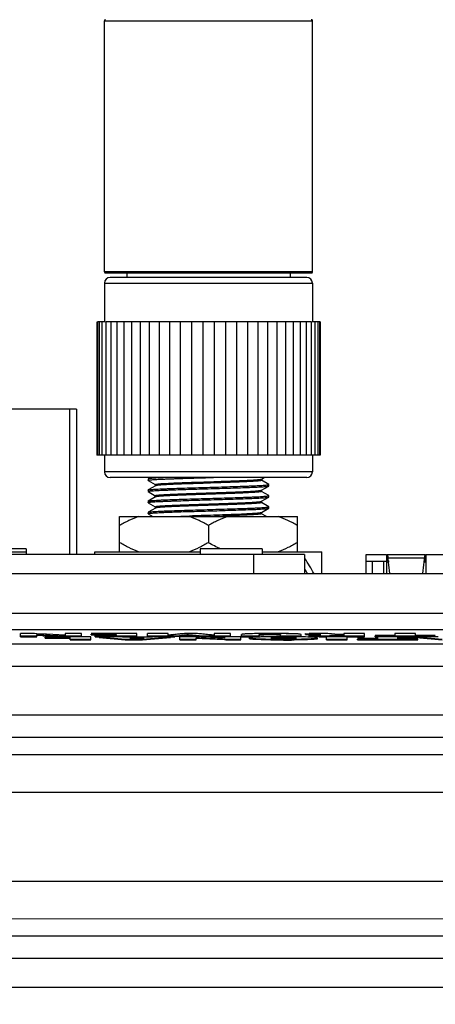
# Model space of a CAD drawing. Header units: inches. Extents: x 0 to 34, y 0 to 22.
# Tile 62 of 157: x 15.544 to 16.28, y 5.133 to 6.878. Entities that reach past the tile are written whole.
import ezdxf

# ---------------------------------------------------------------- set-up
doc = ezdxf.new("R2010")
doc.units = ezdxf.units.IN
doc.header["$LTSCALE"] = 1.87
doc.header["$MEASUREMENT"] = 0
doc.layers.get('0').update_dxf_attribs({"linetype": 'CONTINUOUS'})
doc.layers.add('02___PRT_ALL_AXES', color=7, linetype='CONTINUOUS')
doc.layers.add('DIMENSIONS', color=7, linetype='CONTINUOUS')
doc.styles.get("Standard").update_dxf_attribs({"font": 'txt', "width": 0.8})
doc.dimstyles.new('DIMSTYLE_1', dxfattribs={"dimtxt": 0.125, "dimasz": 0.18, "dimexe": 0.125, "dimexo": 0.0625, "dimgap": 0.0625, "dimtad": 0, "dimtih": 1, "dimtoh": 1, "dimzin": 4, "dimdsep": 46, "dimtxsty": 'STANDARD', "dimblk": '_FILLED', "dimblk1": '_FILLED', "dimblk2": '_FILLED', "dimcen": 0.09, "dimadec": 0, "dimazin": 0, "dimtp": 0.01, "dimtm": 0.01, "dimtfac": 1, "dimtofl": 0, "dimtmove": 0, "dimatfit": 3, "dimldrblk": '_FILLED', "dimfxl": 1, "dimtolj": 1, "dimtzin": 4, "dimarcsym": 0})

# ---------------------------------------------------------------- blocks, each defined once
blk = doc.blocks.new('_FILLED')
at = {"color": 0, "linetype": 'BYBLOCK'}
blk.add_solid([(0, 0), (-1, 0.1736), (-1, -0.1736)], dxfattribs=at)
blk = doc.blocks.new('*D2')
at = {"layer": 'DIMENSIONS', "color": 2, "linetype": 'CONTINUOUS'}
for p, q in [((15.8155, 10.346), (12.7593, 10.3461)), ((12.8843, 10.3461), (12.8842, 6.097)), ((12.8842, 1.5979), (12.8842, 5.847)), ((14.479, 1.5979), (12.7592, 1.5979))]:
    blk.add_line(p, q, dxfattribs=at)
at = {"layer": 'DIMENSIONS', "color": 2, "linetype": 'CONTINUOUS', "xscale": 0.18, "yscale": 0.18, "zscale": 0.18}
for p, rotation in [((12.8843, 10.3461), 89.9986318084), ((12.8842, 1.5979), 270)]:
    blk.add_blockref('_FILLED', p, dxfattribs=dict(at, rotation=rotation))
at = {"layer": 'DIMENSIONS', "color": 2, "linetype": 'CONTINUOUS', "insert": (12.8842, 6.0345), "char_height": 0.125, "width": 1.225, "attachment_point": 2, "line_spacing_factor": 0.9}
blk.add_mtext('8.75{\\Ftxt.shx;\\W1.000000;\\H0.125000; }[222.2]', dxfattribs=at)

msp = doc.modelspace()

# ---------------------------------------------------------------- linework, layer by layer
at = {"color": 7, "linetype": 'CONTINUOUS'}
for p, q in [((15.6939, 6.8756), (16.0621, 6.8756)), ((16.0621, 6.4307), (15.6939, 6.4307)), ((16.0601, 6.4287), (15.6959, 6.4287)), ((16.0522, 6.4208), (15.7038, 6.4208)), ((15.6939, 6.411), (16.0621, 6.411)), ((15.6444, 6.1874), (15.4535, 6.1874)), ((15.6326, 5.9299), (15.6326, 6.1874)), ((15.6444, 6.1874), (15.6444, 5.9299)), ((16.0621, 6.0763), (15.6939, 6.0763)), ((16.0522, 6.0665), (15.7038, 6.0665)), ((15.5553, 5.9399), (15.4453, 5.9399)), ((15.4453, 5.9349), (15.5553, 5.9349)), ((15.5553, 5.9399), (15.5553, 5.9299)), ((15.8633, 5.9399), (15.8633, 5.9299)), ((15.9733, 5.9399), (15.8633, 5.9399)), ((15.9733, 5.9399), (15.9733, 5.9299)), ((16.0483, 5.9299), (14.84, 5.9299)), ((15.9583, 5.8959), (15.9583, 5.9299)), ((16.0483, 5.9299), (16.0483, 5.8959)), ((16.1573, 5.8959), (16.1573, 5.9299)), ((16.1573, 5.9299), (16.1933, 5.9299)), ((16.1573, 5.9179), (16.1933, 5.9179)), ((16.1683, 5.9179), (16.1683, 5.8959)), ((16.1883, 5.9179), (16.1883, 5.8959)), ((16.1933, 5.9299), (16.1933, 5.9179)), ((16.1933, 5.9179), (16.1946, 5.9181)), ((16.1946, 5.9299), (16.2619, 5.9299)), ((16.1946, 5.9181), (16.1946, 5.9299)), ((16.1946, 5.9181), (16.1949, 5.9179)), ((16.1949, 5.9179), (16.1956, 5.917)), ((16.1956, 5.9272), (16.196, 5.924)), ((16.1956, 5.917), (16.196, 5.9158)), ((16.196, 5.924), (16.2605, 5.924)), ((16.1967, 5.9188), (16.1969, 5.9166)), ((16.2598, 5.9188), (16.2596, 5.9166)), ((16.261, 5.9272), (16.2605, 5.924)), ((16.2609, 5.917), (16.2605, 5.9158)), ((16.2616, 5.9179), (16.2609, 5.917)), ((16.2619, 5.9181), (16.2616, 5.9179)), ((16.2619, 5.9299), (16.2619, 5.9181)), ((16.2633, 5.9299), (16.4453, 5.9299)), ((16.2633, 5.9299), (16.2633, 5.8959)), ((14.5596, 5.7972), (17.6769, 5.7972)), ((15.5452, 5.784), (15.5452, 5.7898)), ((15.5697, 5.7898), (15.5452, 5.7898)), ((15.5452, 5.7856), (15.574, 5.7856)), ((15.5452, 5.784), (15.574, 5.784)), ((15.5742, 5.7896), (15.5697, 5.7898)), ((15.5742, 5.7896), (15.5697, 5.7898)), ((15.574, 5.7865), (15.574, 5.788)), ((15.574, 5.788), (15.5862, 5.7874)), ((15.574, 5.788), (15.5862, 5.7874)), ((15.574, 5.7856), (15.574, 5.7865)), ((15.5847, 5.7859), (15.574, 5.7865)), ((15.574, 5.784), (15.574, 5.7856)), ((15.5892, 5.789), (15.5742, 5.7896)), ((15.5892, 5.789), (15.5742, 5.7896)), ((15.5862, 5.7874), (15.589, 5.7873)), ((15.5862, 5.7874), (15.589, 5.7873)), ((15.6696, 5.7843), (15.5888, 5.7843)), ((15.5888, 5.7819), (15.5888, 5.7835)), ((15.5888, 5.7835), (15.6331, 5.7835)), ((15.5888, 5.7819), (15.6331, 5.7819)), ((15.5909, 5.7889), (15.5892, 5.789)), ((15.5909, 5.7889), (15.5892, 5.789)), ((15.6243, 5.7873), (15.5909, 5.7889)), ((15.6243, 5.7873), (15.5909, 5.7889)), ((15.6115, 5.7847), (15.5974, 5.7853)), ((15.6203, 5.7843), (15.6115, 5.7847)), ((15.6241, 5.7857), (15.6265, 5.7856)), ((15.6242, 5.7857), (15.6265, 5.7856)), ((15.6243, 5.7898), (15.6243, 5.7873)), ((15.653, 5.7898), (15.6243, 5.7898)), ((15.6265, 5.784), (15.6265, 5.7856)), ((15.6265, 5.7856), (15.653, 5.7856)), ((15.6331, 5.7785), (15.6331, 5.7835)), ((15.6331, 5.7801), (15.6696, 5.7801)), ((15.6331, 5.7785), (15.6696, 5.7785)), ((15.653, 5.784), (15.653, 5.7898)), ((15.6696, 5.7785), (15.6696, 5.7843)), ((15.751, 5.7898), (15.67, 5.7898)), ((15.67, 5.7875), (15.67, 5.789)), ((15.67, 5.789), (15.7144, 5.789)), ((15.67, 5.7875), (15.6774, 5.7875)), ((15.7144, 5.7864), (15.6774, 5.7864)), ((15.6774, 5.784), (15.6774, 5.7856)), ((15.6774, 5.7856), (15.751, 5.7856)), ((15.6774, 5.784), (15.6847, 5.784)), ((15.7144, 5.788), (15.6783, 5.788)), ((15.6783, 5.7864), (15.6783, 5.7872)), ((15.6783, 5.7872), (15.7144, 5.7872)), ((15.6847, 5.7827), (15.6847, 5.7843)), ((15.7234, 5.7843), (15.6847, 5.7843)), ((15.6847, 5.7843), (15.7307, 5.7801)), ((15.6847, 5.7827), (15.7307, 5.7785)), ((15.7144, 5.789), (15.7144, 5.788)), ((15.7144, 5.7872), (15.7144, 5.7864)), ((15.733, 5.7833), (15.7234, 5.7843)), ((15.726, 5.784), (15.751, 5.784)), ((15.7307, 5.7785), (15.7307, 5.7801)), ((15.7307, 5.7801), (15.7613, 5.7801)), ((15.7307, 5.7785), (15.7613, 5.7785)), ((15.7705, 5.7833), (15.733, 5.7833)), ((15.7388, 5.7826), (15.7643, 5.7826)), ((15.7507, 5.7811), (15.7388, 5.7826)), ((15.7508, 5.7811), (15.7388, 5.7826)), ((15.7643, 5.7826), (15.7508, 5.7811)), ((15.751, 5.784), (15.751, 5.7898)), ((15.7613, 5.7801), (15.8106, 5.7843)), ((15.7613, 5.7785), (15.8106, 5.7827)), ((15.7613, 5.7785), (15.7613, 5.7801)), ((15.77, 5.784), (15.77, 5.7898)), ((15.8065, 5.7898), (15.77, 5.7898)), ((15.77, 5.7856), (15.8184, 5.7856)), ((15.77, 5.784), (15.779, 5.784)), ((15.7821, 5.7843), (15.7705, 5.7833)), ((15.8106, 5.7843), (15.7821, 5.7843)), ((15.8066, 5.7869), (15.8065, 5.7898)), ((15.8068, 5.7869), (15.8066, 5.7869)), ((15.8069, 5.7869), (15.8067, 5.7869)), ((15.8159, 5.7879), (15.8068, 5.7869)), ((15.8106, 5.7827), (15.8106, 5.7843)), ((15.8106, 5.784), (15.8184, 5.784)), ((15.8184, 5.7856), (15.8267, 5.7865)), ((15.8184, 5.784), (15.8184, 5.7856)), ((15.8267, 5.7849), (15.8184, 5.784)), ((15.8267, 5.7865), (15.8272, 5.7865)), ((15.8267, 5.7865), (15.8272, 5.7865)), ((15.8271, 5.7849), (15.8267, 5.7849)), ((15.8274, 5.7785), (15.8274, 5.7843)), ((15.8518, 5.7843), (15.8274, 5.7843)), ((15.8274, 5.7801), (15.8561, 5.7801)), ((15.8274, 5.7785), (15.8561, 5.7785)), ((15.8586, 5.7898), (15.8355, 5.7898)), ((15.8426, 5.7866), (15.8426, 5.7882)), ((15.8564, 5.7841), (15.8518, 5.7843)), ((15.8564, 5.7841), (15.8518, 5.7843)), ((15.8561, 5.7809), (15.8561, 5.7825)), ((15.8561, 5.7801), (15.8561, 5.7809)), ((15.8561, 5.7785), (15.8561, 5.7801)), ((15.8668, 5.7804), (15.8562, 5.7809)), ((15.8568, 5.7851), (15.8563, 5.7851)), ((15.9064, 5.7818), (15.8564, 5.7841)), ((15.9065, 5.7818), (15.8564, 5.7841)), ((15.858, 5.7849), (15.8568, 5.7851)), ((15.8584, 5.7849), (15.858, 5.7849)), ((15.8878, 5.7869), (15.8586, 5.7898)), ((15.8937, 5.7791), (15.8668, 5.7804)), ((15.8674, 5.784), (15.8674, 5.7856)), ((15.8674, 5.7856), (15.9168, 5.7856)), ((15.8674, 5.784), (15.9065, 5.784)), ((15.8688, 5.7889), (15.8678, 5.789)), ((15.8879, 5.7869), (15.8877, 5.7869)), ((15.888, 5.7869), (15.8878, 5.7869)), ((15.8881, 5.7898), (15.888, 5.7869)), ((15.9168, 5.7898), (15.8881, 5.7898)), ((15.9062, 5.7786), (15.8937, 5.7791)), ((15.9087, 5.7785), (15.9062, 5.7786)), ((15.9063, 5.7802), (15.9087, 5.7801)), ((15.9064, 5.7802), (15.9087, 5.7801)), ((15.9065, 5.7843), (15.9065, 5.7818)), ((15.9352, 5.7843), (15.9065, 5.7843)), ((15.9087, 5.7785), (15.9087, 5.7801)), ((15.9087, 5.7801), (15.9352, 5.7801)), ((15.9087, 5.7785), (15.9352, 5.7785)), ((15.9168, 5.784), (15.9168, 5.7898)), ((15.9352, 5.7785), (15.9352, 5.7843)), ((15.9366, 5.784), (15.9366, 5.7882)), ((15.9366, 5.7856), (15.968, 5.7856)), ((15.9366, 5.784), (15.968, 5.784)), ((15.9559, 5.7896), (15.9458, 5.7893)), ((15.9509, 5.7806), (15.9509, 5.7821)), ((15.9701, 5.7898), (15.9559, 5.7896)), ((15.968, 5.784), (15.968, 5.7878)), ((15.9722, 5.7887), (15.9763, 5.7889)), ((15.981, 5.7874), (15.976, 5.7873)), ((15.9763, 5.7889), (15.9871, 5.789)), ((15.9888, 5.7899), (15.9871, 5.7899)), ((15.9871, 5.7874), (15.9871, 5.789)), ((15.9871, 5.789), (15.9945, 5.789)), ((15.9911, 5.7843), (15.9888, 5.7842)), ((15.9911, 5.7843), (15.9888, 5.7842)), ((15.9892, 5.7819), (15.989, 5.7821)), ((15.9931, 5.783), (15.9976, 5.7833)), ((15.9988, 5.7873), (15.9936, 5.7874)), ((15.9945, 5.789), (15.9995, 5.7888)), ((15.9976, 5.7833), (16.0111, 5.7835)), ((16.0111, 5.7819), (15.9979, 5.7817)), ((16.0111, 5.7809), (15.9979, 5.7811)), ((16.0025, 5.7871), (15.9988, 5.7873)), ((16.0058, 5.784), (16.0058, 5.7878)), ((16.0058, 5.7856), (16.0423, 5.7856)), ((16.0087, 5.7898), (16.0059, 5.7898)), ((16.0087, 5.7898), (16.0059, 5.7898)), ((16.0111, 5.7819), (16.0111, 5.7835)), ((16.0111, 5.7835), (16.0246, 5.7833)), ((16.0241, 5.7817), (16.0111, 5.7819)), ((16.0244, 5.7811), (16.0111, 5.7809)), ((16.0111, 5.7784), (16.0111, 5.78)), ((16.0331, 5.7893), (16.0232, 5.7896)), ((16.029, 5.7813), (16.0244, 5.7811)), ((16.0335, 5.7842), (16.0311, 5.7843)), ((16.0335, 5.7842), (16.0311, 5.7843)), ((16.0396, 5.7889), (16.0331, 5.7893)), ((16.0423, 5.784), (16.0423, 5.7882)), ((16.0502, 5.7882), (16.0502, 5.7898)), ((16.0502, 5.7898), (16.077, 5.7879)), ((16.0502, 5.7882), (16.0568, 5.7877)), ((16.0893, 5.7899), (16.0566, 5.7898)), ((16.0566, 5.7852), (16.0566, 5.7867)), ((16.064, 5.7845), (16.0584, 5.7848)), ((16.0661, 5.7877), (16.0593, 5.7873)), ((16.0733, 5.7842), (16.064, 5.7845)), ((16.077, 5.7879), (16.0661, 5.7877)), ((16.0713, 5.7806), (16.0713, 5.7821)), ((16.087, 5.7841), (16.0858, 5.7841)), ((16.0871, 5.7785), (16.0871, 5.7843)), ((16.1236, 5.7843), (16.0871, 5.7843)), ((16.0871, 5.7801), (16.1236, 5.7801)), ((16.0871, 5.7785), (16.1236, 5.7785)), ((16.1085, 5.7882), (16.0893, 5.7899)), ((16.0944, 5.7867), (16.0931, 5.7869)), ((16.0974, 5.7865), (16.0944, 5.7867)), ((16.0974, 5.7873), (16.1019, 5.7874)), ((16.0974, 5.7873), (16.1076, 5.7874)), ((16.1021, 5.7864), (16.0974, 5.7865)), ((16.1005, 5.784), (16.1005, 5.7856)), ((16.1005, 5.7856), (16.1545, 5.7856)), ((16.1076, 5.7874), (16.118, 5.7874)), ((16.118, 5.7864), (16.1083, 5.7864)), ((16.118, 5.7882), (16.1085, 5.7882)), ((16.118, 5.7898), (16.118, 5.7882)), ((16.1545, 5.7898), (16.118, 5.7898)), ((16.118, 5.7874), (16.118, 5.7864)), ((16.1236, 5.7785), (16.1236, 5.7843)), ((16.1236, 5.784), (16.1545, 5.784)), ((16.1772, 5.7809), (16.1423, 5.7809)), ((16.1423, 5.7785), (16.1423, 5.7801)), ((16.1423, 5.7801), (16.2487, 5.7801)), ((16.1423, 5.7785), (16.2487, 5.7785)), ((16.1545, 5.784), (16.1545, 5.7898)), ((16.2082, 5.7864), (16.1732, 5.7864)), ((16.1732, 5.7856), (16.2796, 5.7856)), ((16.1732, 5.784), (16.1732, 5.7856)), ((16.1732, 5.784), (16.1772, 5.784)), ((16.2137, 5.7843), (16.1772, 5.7843)), ((16.1772, 5.7843), (16.1772, 5.7809)), ((16.2447, 5.7898), (16.2082, 5.7898)), ((16.2082, 5.7898), (16.2082, 5.7864)), ((16.2137, 5.7809), (16.2137, 5.7843)), ((16.2137, 5.784), (16.2461, 5.784)), ((16.2487, 5.7809), (16.2137, 5.7809)), ((16.2447, 5.7864), (16.2447, 5.7898)), ((16.2796, 5.7864), (16.2447, 5.7864)), ((16.2461, 5.7843), (16.2921, 5.7801)), ((16.2461, 5.7827), (16.2461, 5.7843)), ((16.2461, 5.7827), (16.2921, 5.7785)), ((16.2848, 5.7843), (16.2487, 5.7843)), ((16.2487, 5.7785), (16.2487, 5.7801)), ((16.2796, 5.784), (16.2796, 5.7856)), ((14.5734, 5.7717), (17.6631, 5.7717)), ((14.5734, 5.7324), (17.6631, 5.7323)), ((17.6631, 5.6451), (14.5734, 5.6451)), ((17.6631, 5.6057), (14.5734, 5.6058)), ((14.4294, 5.5758), (17.8071, 5.5758)), ((14.3865, 5.5089), (17.8501, 5.5089)), ((14.3865, 5.3511), (17.8501, 5.351)), ((17.8071, 5.2841), (14.4294, 5.2842)), ((14.5734, 5.2542), (17.6631, 5.2542)), ((14.5734, 5.2149), (17.6631, 5.2148)), ((17.6631, 5.1629), (14.5734, 5.163))]:
    msp.add_line(p, q, dxfattribs=at)
at = {"color": 6, "linetype": 'CONTINUOUS'}
for p, q in [((15.7713, 6.0639), (15.7711, 6.0638)), ((15.7711, 6.0638), (15.7711, 6.0613)), ((15.7713, 6.0612), (15.7711, 6.0613)), ((15.7757, 6.0665), (15.7713, 6.0639)), ((15.7713, 6.0612), (15.7839, 6.0539)), ((15.7839, 6.0539), (15.7839, 6.0515)), ((15.878, 6.0662), (15.8871, 6.0665)), ((15.9718, 6.0635), (15.9719, 6.0636)), ((15.9719, 6.0636), (15.977, 6.0665)), ((15.9719, 6.0636), (15.9721, 6.0638)), ((15.9721, 6.0613), (15.9721, 6.0636)), ((15.9847, 6.0541), (15.9721, 6.0614)), ((15.9849, 6.0539), (15.9847, 6.0541)), ((15.9849, 6.0515), (15.9849, 6.0539)), ((15.7711, 6.0441), (15.7713, 6.0443)), ((15.7711, 6.0441), (15.7711, 6.0416)), ((15.7713, 6.0415), (15.7711, 6.0416)), ((15.7841, 6.0517), (15.7713, 6.0443)), ((15.7713, 6.0415), (15.7839, 6.0342)), ((15.7841, 6.0517), (15.7839, 6.0515)), ((15.7842, 6.0517), (15.7841, 6.0517)), ((15.9718, 6.0438), (15.9719, 6.0439)), ((15.9719, 6.0439), (15.9847, 6.0513)), ((15.9719, 6.0439), (15.9721, 6.0441)), ((15.9721, 6.0416), (15.9721, 6.0441)), ((15.9847, 6.0344), (15.9721, 6.0417)), ((15.9843, 6.0511), (15.9847, 6.0513)), ((15.9847, 6.0513), (15.9849, 6.0515)), ((15.7711, 6.0244), (15.7713, 6.0246)), ((15.7711, 6.0244), (15.7711, 6.0219)), ((15.7713, 6.0218), (15.7711, 6.0219)), ((15.7841, 6.032), (15.7713, 6.0246)), ((15.7713, 6.0218), (15.7839, 6.0145)), ((15.7839, 6.0342), (15.7839, 6.0318)), ((15.7841, 6.032), (15.7839, 6.0318)), ((15.7842, 6.032), (15.7841, 6.032)), ((15.9718, 6.0242), (15.9719, 6.0242)), ((15.9719, 6.0242), (15.9847, 6.0316)), ((15.9719, 6.0242), (15.9721, 6.0244)), ((15.9721, 6.0219), (15.9721, 6.0242)), ((15.9847, 6.0147), (15.9721, 6.022)), ((15.9844, 6.0315), (15.9847, 6.0316)), ((15.9849, 6.0342), (15.9847, 6.0344)), ((15.9847, 6.0316), (15.9849, 6.0318)), ((15.9849, 6.0318), (15.9849, 6.0342)), ((15.7711, 6.0047), (15.7713, 6.0049)), ((15.7711, 6.0047), (15.7711, 6.0023)), ((15.7713, 6.0021), (15.7711, 6.0023)), ((15.7841, 6.0123), (15.7713, 6.0049)), ((15.7713, 6.0021), (15.7793, 5.9974)), ((15.7839, 6.0146), (15.7839, 6.0121)), ((15.7841, 6.0123), (15.7839, 6.0121)), ((15.7842, 6.0124), (15.7841, 6.0123)), ((15.9718, 6.0045), (15.9719, 6.0045)), ((15.9719, 6.0045), (15.9847, 6.0119)), ((15.9719, 6.0045), (15.9721, 6.0047)), ((15.9721, 6.0023), (15.9721, 6.0047)), ((15.9806, 5.9974), (15.9721, 6.0023)), ((15.9843, 6.0118), (15.9847, 6.0119)), ((15.9849, 6.0146), (15.9847, 6.0147)), ((15.9847, 6.0119), (15.9849, 6.0121)), ((15.9849, 6.0121), (15.9849, 6.0146)), ((15.8137, 5.9974), (15.8442, 5.9987))]:
    msp.add_line(p, q, dxfattribs=at)
at = {"color": 40, "linetype": 'CONTINUOUS'}
msp.add_line((16.1933, 5.9179), (16.1933, 5.896), dxfattribs=at)
at = {"color": 3, "linetype": 'CONTINUOUS'}
for p, q in [((17.6427, 5.8959), (14.5927, 5.8959)), ((14.5231, 5.8259), (17.7124, 5.8259))]:
    msp.add_line(p, q, dxfattribs=at)
at = {"color": 7, "linetype": 'CONTINUOUS'}
for centre, radius, start, end in [((15.6959, 6.8756), 0.00197, 90, 180), ((16.0601, 6.8756), 0.00197, 0, 90), ((15.6959, 6.4307), 0.00197, 180, 270), ((15.7038, 6.411), 0.00984, 90, 180), ((16.0522, 6.411), 0.00984, 0, 90), ((16.0601, 6.4307), 0.00197, 270, 360), ((15.7038, 6.0763), 0.00984, 180, 270), ((16.0522, 6.0763), 0.00984, 270, 360), ((15.8783, 5.7999), 0.21, 27.2335, 35.8385), ((15.1349, 5.7892), 1.0697, 6.959, 7.2372), ((14.6336, 5.729), 1.5746, 6.1054, 6.8406), ((17.8229, 5.729), 1.5746, 173.1581, 173.8933), ((17.3217, 5.7892), 1.0697, 172.7615, 173.0396), ((15.8783, 5.7999), 0.2, 28.7413, 31.4829), ((15.752, 9.2403), 3.4584, 267.2271, 267.4381), ((15.9255, 13.0317), 7.2522, 267.34081, 267.61946), ((15.9241, 12.9982), 7.2187, 267.33904, 267.61803), ((15.7891, 5.4852), 0.2984, 96.5005, 97.3711), ((15.8307, 5.1186), 0.6673, 96.1072, 96.4849), ((15.6289, 7.0048), 1.2297, 276.1034, 276.3182), ((15.8944, 5.0451), 0.747, 96.0325, 96.7253), ((15.9667, 4.3528), 1.443, 95.6189, 96.0025), ((15.9468, 4.5485), 1.2463, 95.5886, 96.0328), ((16.1525, 2.4468), 3.358, 95.4159, 95.5885), ((16.135, 2.6284), 3.1756, 95.411, 95.5934), ((15.7341, 6.6878), 0.9077, 275.8765, 276.3877), ((15.7329, 6.701), 0.9193, 275.8853, 276.3597), ((15.7374, 6.6588), 0.8769, 275.8737, 276.371), ((15.7755, 6.3174), 0.5334, 276.3719, 277.2048), ((15.7796, 6.2822), 0.4979, 276.3526, 277.2437), ((15.7803, 6.275), 0.4922, 276.388, 277.247), ((15.9178, 6.4105), 0.6269, 263.0934, 263.9745), ((15.9165, 6.3997), 0.616, 263.0925, 263.9901), ((15.9143, 6.3782), 0.5959, 263.0797, 263.8187), ((15.9488, 6.6961), 0.9156, 263.8099, 264.2034), ((15.9683, 6.8854), 1.1044, 263.9554, 264.3047), ((15.9671, 6.8733), 1.0922, 263.9541, 264.3073), ((16.1705, 8.9164), 3.147, 264.308, 264.4718), ((15.505, 2.0031), 3.8032, 84.5257, 84.6664), ((16.1831, 9.0468), 3.2765, 264.3179, 264.4697), ((16.1804, 9.0193), 3.2488, 264.3173, 264.4703), ((15.7439, 4.4918), 1.303, 84.0703, 84.5024), ((15.7977, 5.0095), 0.7826, 83.3957, 84.0706), ((15.9807, 4.6563), 1.1336, 90.5353, 91.2556), ((15.9882, 3.8123), 1.9776, 90.034, 90.5247), ((15.9878, 3.9279), 1.862, 89.968, 90.5425), ((15.987, 5.3616), 0.4259, 89.9829, 90.8027), ((15.9871, 5.067), 0.7204, 89.8467, 90.0019), ((15.9896, 3.3718), 2.4181, 89.6149, 90.0191), ((15.9898, 3.4508), 2.3391, 89.6078, 90.0256), ((16.0079, 7.1946), 1.4162, 269.2244, 269.3532), ((15.988, 5.3133), 0.4742, 89.3285, 89.8799), ((16.0109, 3.927), 1.8574, 89.9917, 90.6089), ((16.0102, 4.0361), 1.7482, 90.1452, 90.6234), ((16.0106, 7.4586), 1.6786, 269.362, 270.0172), ((16.0106, 7.4485), 1.6685, 269.36, 270.0192), ((16.011, 7.521), 1.7425, 269.3746, 270.0052), ((16.0111, 3.7357), 2.0487, 89.9983, 90.1498), ((16.0011, 4.757), 1.0328, 88.7739, 89.5761), ((16.0011, 4.7612), 1.0287, 88.7723, 89.5777), ((16.012, 4.0449), 1.7394, 89.369, 90.0278), ((16.012, 4.052), 1.7324, 89.3677, 90.0291), ((16.0113, 7.5289), 1.7489, 269.9951, 270.6233), ((16.0113, 7.5198), 1.7398, 269.9935, 270.6249), ((16.0117, 7.452), 1.6736, 269.9808, 270.6211), ((16.09, 6.7316), 0.9459, 268.8706, 269.5606), ((16.0899, 6.7278), 0.9422, 268.8694, 269.5622), ((16.094, 7.047), 1.263, 269.0644, 269.631), ((16.0981, 7.5862), 1.8006, 269.5107, 269.8405), ((16.0978, 7.5384), 1.7528, 269.5071, 269.8459), ((16.1004, 8.3083), 2.5227, 269.8339, 270.0034), ((16.1004, 8.2486), 2.463, 269.8305, 270.0041), ((16.1073, 5.4137), 0.3738, 89.9501, 90.833), ((16.1082, 6.4395), 0.6531, 269.4657, 270.0152)]:
    msp.add_arc(centre, radius, start, end, dxfattribs=at)
at = {"color": 6, "linetype": 'CONTINUOUS'}
msp.add_arc((15.5013, 17.5745), 11.5833, 271.87907, 272.0285, dxfattribs=at)
for points, knots in [([(15.7711, 6.0613), (15.7711, 6.0614), (15.7713, 6.0615), (15.7717, 6.0616), (15.7724, 6.0618), (15.7737, 6.062), (15.7761, 6.0623), (15.7796, 6.0626), (15.784, 6.0629), (15.7894, 6.0632), (15.7957, 6.0635), (15.8027, 6.0638), (15.8104, 6.0641), (15.822, 6.0645), (15.8376, 6.065), (15.8574, 6.0656), (15.8711, 6.066), (15.878, 6.0662)], [0, 0, 0, 0, 0.001883, 0.005776, 0.011948, 0.020441, 0.044391, 0.077507, 0.119468, 0.16991, 0.228341, 0.294171, 0.366779, 0.445457, 0.618032, 0.805278, 1, 1, 1, 1]), ([(15.8091, 6.0665), (15.8041, 6.0663), (15.7969, 6.066), (15.788, 6.0656), (15.7826, 6.0653), (15.7783, 6.0649), (15.775, 6.0646), (15.7729, 6.0644), (15.7718, 6.0641), (15.7714, 6.064), (15.7713, 6.0639)], [0, 0, 0, 0, 0.400026, 0.566359, 0.707752, 0.822754, 0.910236, 0.969319, 0.988164, 1, 1, 1, 1]), ([(15.7713, 6.0443), (15.7714, 6.0443), (15.7717, 6.0444), (15.7727, 6.0447), (15.7746, 6.0449), (15.7776, 6.0452), (15.7815, 6.0455), (15.7863, 6.0458), (15.7919, 6.0461), (15.7984, 6.0464), (15.8084, 6.0468), (15.8225, 6.0473), (15.8407, 6.0479), (15.8604, 6.0485), (15.8807, 6.0491), (15.9009, 6.0497), (15.9202, 6.0503), (15.9355, 6.0508), (15.9467, 6.0512), (15.9543, 6.0515), (15.9611, 6.0518), (15.9671, 6.0521), (15.9723, 6.0524), (15.9767, 6.0527), (15.9801, 6.053), (15.9824, 6.0532), (15.9837, 6.0535), (15.9843, 6.0536), (15.9847, 6.0537), (15.9849, 6.0539), (15.9849, 6.0539)], [0, 0, 0, 0, 0.001957, 0.005022, 0.014524, 0.028498, 0.046833, 0.069371, 0.09593, 0.126245, 0.160027, 0.236704, 0.323142, 0.416135, 0.512229, 0.607849, 0.699439, 0.783601, 0.821916, 0.857229, 0.889216, 0.917569, 0.942019, 0.962369, 0.978435, 0.990077, 0.994208, 0.997205, 0.999086, 1, 1, 1, 1]), ([(15.7839, 6.0539), (15.7839, 6.054), (15.7841, 6.0541), (15.7846, 6.0543), (15.7859, 6.0546), (15.788, 6.0549), (15.791, 6.0552), (15.7947, 6.0555), (15.7992, 6.0558), (15.8044, 6.056), (15.8127, 6.0565), (15.8244, 6.057), (15.8398, 6.0576), (15.8566, 6.0581), (15.8742, 6.0587), (15.8919, 6.0593), (15.9091, 6.0599), (15.9252, 6.0605), (15.9396, 6.0611), (15.9502, 6.0616), (15.9575, 6.062), (15.9619, 6.0623), (15.9655, 6.0626), (15.9683, 6.0629), (15.9703, 6.0632), (15.9714, 6.0634), (15.9718, 6.0635)], [0, 0, 0, 0, 0.000978, 0.002867, 0.009875, 0.021295, 0.037065, 0.057046, 0.081078, 0.108931, 0.14036, 0.212772, 0.295683, 0.386072, 0.48065, 0.575973, 0.668572, 0.75507, 0.832322, 0.89752, 0.924839, 0.948301, 0.967686, 0.982838, 0.993624, 1, 1, 1, 1]), ([(15.9721, 6.0613), (15.9721, 6.0613), (15.9719, 6.0611), (15.9714, 6.0609), (15.9701, 6.0606), (15.968, 6.0604), (15.965, 6.0601), (15.9613, 6.0598), (15.9568, 6.0595), (15.9516, 6.0592), (15.9433, 6.0588), (15.9316, 6.0583), (15.9162, 6.0577), (15.8994, 6.0571), (15.8818, 6.0565), (15.8641, 6.0559), (15.8469, 6.0553), (15.8308, 6.0548), (15.8164, 6.0542), (15.8058, 6.0537), (15.7985, 6.0533), (15.7941, 6.053), (15.7905, 6.0527), (15.7877, 6.0524), (15.7857, 6.0521), (15.7846, 6.0519), (15.7842, 6.0517)], [0, 0, 0, 0, 0.000977, 0.002866, 0.009874, 0.021294, 0.037064, 0.057045, 0.081076, 0.108929, 0.140357, 0.212768, 0.295678, 0.386066, 0.480643, 0.575967, 0.668564, 0.755063, 0.832315, 0.897514, 0.924834, 0.948297, 0.967683, 0.982836, 0.993622, 1, 1, 1, 1]), ([(15.7711, 6.0416), (15.7711, 6.0417), (15.7713, 6.0418), (15.7717, 6.042), (15.7723, 6.0421), (15.7736, 6.0423), (15.7757, 6.0426), (15.779, 6.0429), (15.7832, 6.0431), (15.7883, 6.0434), (15.7941, 6.0437), (15.8007, 6.044), (15.808, 6.0443), (15.819, 6.0447), (15.8338, 6.0452), (15.8527, 6.0458), (15.8725, 6.0464), (15.8925, 6.047), (15.912, 6.0476), (15.9302, 6.0481), (15.9466, 6.0487), (15.9605, 6.0493), (15.9703, 6.0498), (15.9766, 6.0502), (15.98, 6.0505), (15.9825, 6.0508), (15.9838, 6.051), (15.9843, 6.0511)], [0, 0, 0, 0, 0.000906, 0.002752, 0.005667, 0.00967, 0.020936, 0.036497, 0.056219, 0.079947, 0.107481, 0.138552, 0.172881, 0.210157, 0.292204, 0.38177, 0.475642, 0.570445, 0.662772, 0.749316, 0.82698, 0.89298, 0.944915, 0.965024, 0.980991, 0.99268, 1, 1, 1, 1]), ([(15.7839, 6.0342), (15.7839, 6.0343), (15.7841, 6.0345), (15.7846, 6.0347), (15.7859, 6.0349), (15.788, 6.0352), (15.791, 6.0355), (15.7947, 6.0358), (15.7992, 6.0361), (15.8044, 6.0364), (15.8127, 6.0368), (15.8244, 6.0373), (15.8398, 6.0379), (15.8566, 6.0385), (15.8742, 6.039), (15.8919, 6.0396), (15.9091, 6.0402), (15.9252, 6.0408), (15.9396, 6.0414), (15.9502, 6.0419), (15.9575, 6.0423), (15.9619, 6.0426), (15.9655, 6.0429), (15.9683, 6.0432), (15.9703, 6.0435), (15.9714, 6.0437), (15.9718, 6.0438)], [0, 0, 0, 0, 0.000975, 0.002864, 0.009872, 0.021292, 0.037062, 0.057043, 0.081074, 0.108927, 0.140355, 0.212766, 0.295675, 0.386063, 0.48064, 0.575963, 0.668561, 0.755059, 0.832312, 0.897511, 0.924832, 0.948294, 0.967681, 0.982835, 0.993622, 1, 1, 1, 1]), ([(15.9721, 6.0416), (15.9721, 6.0416), (15.9719, 6.0414), (15.9714, 6.0412), (15.9701, 6.041), (15.968, 6.0407), (15.965, 6.0404), (15.9613, 6.0401), (15.9568, 6.0398), (15.9516, 6.0395), (15.9433, 6.0391), (15.9316, 6.0386), (15.9162, 6.038), (15.8994, 6.0374), (15.8818, 6.0368), (15.8641, 6.0362), (15.8469, 6.0357), (15.8308, 6.0351), (15.8164, 6.0345), (15.8058, 6.034), (15.7985, 6.0336), (15.7941, 6.0333), (15.7905, 6.033), (15.7877, 6.0327), (15.7856, 6.0324), (15.7846, 6.0322), (15.7842, 6.032)], [0, 0, 0, 0, 0.000978, 0.002868, 0.009877, 0.021298, 0.03707, 0.057054, 0.081088, 0.108945, 0.140378, 0.212798, 0.295717, 0.386115, 0.480699, 0.576028, 0.668629, 0.755126, 0.832374, 0.897564, 0.924878, 0.948333, 0.96771, 0.982855, 0.993632, 1, 1, 1, 1]), ([(15.9849, 6.0515), (15.9849, 6.0515), (15.9849, 6.0515), (15.9849, 6.0515), (15.9849, 6.0515)], [0, 0, 0, 0, 0.495259, 1, 1, 1, 1]), ([(15.7711, 6.0219), (15.7711, 6.022), (15.7713, 6.0222), (15.7717, 6.0223), (15.7723, 6.0224), (15.7735, 6.0226), (15.7757, 6.0229), (15.779, 6.0232), (15.7832, 6.0235), (15.7883, 6.0238), (15.7942, 6.024), (15.8008, 6.0243), (15.8081, 6.0246), (15.8191, 6.025), (15.834, 6.0255), (15.853, 6.0261), (15.8728, 6.0267), (15.8928, 6.0273), (15.9123, 6.0279), (15.9306, 6.0285), (15.947, 6.029), (15.9608, 6.0296), (15.9706, 6.0301), (15.9768, 6.0306), (15.9802, 6.0308), (15.9826, 6.0311), (15.9839, 6.0313), (15.9844, 6.0315)], [0, 0, 0, 0, 0.000889, 0.00271, 0.005601, 0.009585, 0.020844, 0.036446, 0.056236, 0.080037, 0.107636, 0.138779, 0.173201, 0.210591, 0.292897, 0.382721, 0.476814, 0.571793, 0.664231, 0.750809, 0.828411, 0.894193, 0.945847, 0.965785, 0.981531, 0.992958, 1, 1, 1, 1]), ([(15.7713, 6.0246), (15.7714, 6.0246), (15.7717, 6.0247), (15.7727, 6.025), (15.7746, 6.0252), (15.7776, 6.0255), (15.7815, 6.0258), (15.7863, 6.0261), (15.7919, 6.0264), (15.7984, 6.0267), (15.8084, 6.0271), (15.8224, 6.0276), (15.8407, 6.0282), (15.8604, 6.0288), (15.8807, 6.0294), (15.9009, 6.03), (15.9202, 6.0306), (15.9355, 6.0311), (15.9467, 6.0315), (15.9543, 6.0318), (15.9611, 6.0321), (15.9671, 6.0324), (15.9723, 6.0327), (15.9767, 6.033), (15.9801, 6.0333), (15.9824, 6.0336), (15.9837, 6.0338), (15.9843, 6.0339), (15.9847, 6.034), (15.9849, 6.0342), (15.9849, 6.0342)], [0, 0, 0, 0, 0.001931, 0.004966, 0.014419, 0.028375, 0.046715, 0.069259, 0.095803, 0.126091, 0.159855, 0.236539, 0.32301, 0.416031, 0.512145, 0.607792, 0.699408, 0.783612, 0.821939, 0.857248, 0.889223, 0.917579, 0.94205, 0.962419, 0.978481, 0.990099, 0.994219, 0.997209, 0.999087, 1, 1, 1, 1]), ([(15.7839, 6.0146), (15.7839, 6.0146), (15.7841, 6.0148), (15.7846, 6.015), (15.7859, 6.0152), (15.788, 6.0155), (15.791, 6.0158), (15.7947, 6.0161), (15.7992, 6.0164), (15.8044, 6.0167), (15.8127, 6.0171), (15.8244, 6.0176), (15.8398, 6.0182), (15.8566, 6.0188), (15.8742, 6.0194), (15.8919, 6.0199), (15.9091, 6.0205), (15.9252, 6.0211), (15.9396, 6.0217), (15.9502, 6.0222), (15.9575, 6.0226), (15.9619, 6.0229), (15.9655, 6.0232), (15.9683, 6.0235), (15.9703, 6.0238), (15.9714, 6.024), (15.9718, 6.0242)], [0, 0, 0, 0, 0.000983, 0.002873, 0.009881, 0.021303, 0.037076, 0.057062, 0.081098, 0.108958, 0.140393, 0.212818, 0.295743, 0.386145, 0.480735, 0.576067, 0.668669, 0.755166, 0.832411, 0.897595, 0.924906, 0.948356, 0.967729, 0.982868, 0.993639, 1, 1, 1, 1]), ([(15.9721, 6.0219), (15.9721, 6.0219), (15.9719, 6.0217), (15.9714, 6.0215), (15.9701, 6.0213), (15.968, 6.021), (15.965, 6.0207), (15.9613, 6.0204), (15.9568, 6.0201), (15.9516, 6.0198), (15.9433, 6.0194), (15.9316, 6.0189), (15.9162, 6.0183), (15.8994, 6.0177), (15.8818, 6.0172), (15.8641, 6.0166), (15.8468, 6.016), (15.8308, 6.0154), (15.8164, 6.0148), (15.8058, 6.0143), (15.7985, 6.0139), (15.7941, 6.0136), (15.7905, 6.0133), (15.7876, 6.013), (15.7856, 6.0127), (15.7846, 6.0125), (15.7842, 6.0124)], [0, 0, 0, 0, 0.000982, 0.002872, 0.009881, 0.021302, 0.037075, 0.05706, 0.081096, 0.108955, 0.140389, 0.212813, 0.295737, 0.386138, 0.480726, 0.576057, 0.668659, 0.755156, 0.832402, 0.897588, 0.924899, 0.948351, 0.967725, 0.982865, 0.993637, 1, 1, 1, 1]), ([(15.7711, 6.0023), (15.7711, 6.0023), (15.7713, 6.0025), (15.7717, 6.0026), (15.7723, 6.0027), (15.7736, 6.0029), (15.7757, 6.0032), (15.7791, 6.0035), (15.7833, 6.0038), (15.7883, 6.0041), (15.7942, 6.0044), (15.8008, 6.0047), (15.8081, 6.005), (15.8191, 6.0054), (15.834, 6.0059), (15.8529, 6.0064), (15.8727, 6.007), (15.8927, 6.0076), (15.9122, 6.0082), (15.9305, 6.0088), (15.9469, 6.0094), (15.9607, 6.0099), (15.9705, 6.0104), (15.9767, 6.0109), (15.9801, 6.0111), (15.9825, 6.0114), (15.9838, 6.0116), (15.9843, 6.0118)], [0, 0, 0, 0, 0.000902, 0.002747, 0.005664, 0.009674, 0.020968, 0.036566, 0.056329, 0.080102, 0.107679, 0.138803, 0.173205, 0.210564, 0.292772, 0.382485, 0.476497, 0.5714, 0.663804, 0.750368, 0.827959, 0.893826, 0.945583, 0.965568, 0.98137, 0.992866, 1, 1, 1, 1]), ([(15.7713, 6.0049), (15.7714, 6.0049), (15.7717, 6.0051), (15.7727, 6.0053), (15.7746, 6.0055), (15.7776, 6.0058), (15.7815, 6.0061), (15.7863, 6.0064), (15.7919, 6.0067), (15.7984, 6.007), (15.8084, 6.0074), (15.8224, 6.0079), (15.8407, 6.0085), (15.8604, 6.0091), (15.8807, 6.0097), (15.9009, 6.0103), (15.9202, 6.0109), (15.9355, 6.0114), (15.9468, 6.0118), (15.9543, 6.0121), (15.9611, 6.0124), (15.9672, 6.0127), (15.9724, 6.013), (15.9767, 6.0133), (15.9801, 6.0136), (15.9824, 6.0139), (15.9837, 6.0141), (15.9843, 6.0142), (15.9847, 6.0144), (15.9849, 6.0145), (15.9849, 6.0146)], [0, 0, 0, 0, 0.001939, 0.004988, 0.014465, 0.028423, 0.04674, 0.069261, 0.095798, 0.126092, 0.15987, 0.236572, 0.32303, 0.416058, 0.512193, 0.607855, 0.69951, 0.783704, 0.822022, 0.857338, 0.88933, 0.917694, 0.942153, 0.962495, 0.978525, 0.990114, 0.994224, 0.997207, 0.999086, 1, 1, 1, 1]), ([(15.8442, 5.9987), (15.8513, 5.9989), (15.8655, 5.9994), (15.8869, 6.0001), (15.9079, 6.0008), (15.9272, 6.0015), (15.9418, 6.0021), (15.9519, 6.0026), (15.9581, 6.003), (15.9632, 6.0033), (15.9671, 6.0037), (15.9698, 6.004), (15.9713, 6.0043), (15.9718, 6.0045)], [0, 0, 0, 0, 0.165288, 0.335889, 0.502671, 0.656705, 0.789751, 0.846125, 0.8947, 0.934828, 0.96598, 0.987773, 1, 1, 1, 1]), ([(15.9721, 6.0023), (15.9721, 6.0021), (15.9716, 6.0019), (15.9709, 6.0017), (15.9695, 6.0015), (15.9677, 6.0013), (15.9653, 6.0011), (15.9624, 6.0008), (15.9591, 6.0006), (15.9537, 6.0003), (15.946, 5.9999), (15.9356, 5.9994), (15.9239, 5.9989), (15.9156, 5.9986), (15.9114, 5.9985)], [0, 0, 0, 0, 0.005858, 0.019593, 0.041797, 0.072494, 0.111537, 0.158708, 0.213778, 0.276435, 0.423013, 0.595162, 0.788959, 1, 1, 1, 1])]:
    msp.add_open_spline(points, degree=3, knots=knots, dxfattribs=at)
at = {"color": 7, "linetype": 'CONTINUOUS'}
for points, knots in [([(16.1946, 5.9299), (16.1947, 5.9299), (16.1949, 5.9297), (16.195, 5.9295), (16.1952, 5.929), (16.1954, 5.9283), (16.1955, 5.9276), (16.1956, 5.9272)], [0, 0, 0, 0, 0.100001, 0.183728, 0.293596, 0.593864, 1, 1, 1, 1]), ([(16.2619, 5.9299), (16.2618, 5.9299), (16.2617, 5.9297), (16.2615, 5.9295), (16.2614, 5.929), (16.2612, 5.9283), (16.261, 5.9276), (16.261, 5.9272)], [0, 0, 0, 0, 0.100001, 0.183728, 0.293596, 0.593864, 1, 1, 1, 1]), ([(15.8561, 5.7825), (15.8641, 5.782), (15.8808, 5.7813), (15.8975, 5.7805), (15.9063, 5.7802)], [0, 0, 0, 0, 0.477136, 1, 1, 1, 1]), ([(15.8562, 5.7825), (15.8633, 5.782), (15.8801, 5.7813), (15.8968, 5.7806), (15.9064, 5.7802)], [0, 0, 0, 0, 0.428343, 1, 1, 1, 1]), ([(15.9458, 5.7893), (15.9445, 5.7892), (15.9423, 5.7891), (15.9392, 5.7889), (15.9378, 5.7886), (15.9366, 5.7884), (15.9366, 5.7882)], [0, 0, 0, 0, 0.415327, 0.726763, 0.923751, 1, 1, 1, 1]), ([(15.9458, 5.7893), (15.9454, 5.7892), (15.9438, 5.7892), (15.9413, 5.789), (15.9386, 5.7888), (15.9374, 5.7885), (15.9366, 5.7883), (15.9366, 5.7882)], [0, 0, 0, 0, 0.124515, 0.527165, 0.79734, 0.946819, 1, 1, 1, 1]), ([(15.9888, 5.7842), (15.9833, 5.7842), (15.9757, 5.784), (15.9662, 5.7837), (15.9607, 5.7834), (15.9565, 5.7832), (15.9534, 5.7829), (15.952, 5.7826), (15.9509, 5.7823), (15.9509, 5.7821)], [0, 0, 0, 0, 0.429719, 0.606021, 0.7504, 0.860943, 0.938091, 0.98329, 1, 1, 1, 1]), ([(15.9627, 5.7835), (15.961, 5.7834), (15.9581, 5.7833), (15.9544, 5.783), (15.9522, 5.7827), (15.9512, 5.7824), (15.9509, 5.7822), (15.9509, 5.7821)], [0, 0, 0, 0, 0.424069, 0.734315, 0.926071, 0.976808, 1, 1, 1, 1]), ([(15.9509, 5.7821), (15.9509, 5.782), (15.9512, 5.7819), (15.9522, 5.7817), (15.9543, 5.7814), (15.9578, 5.7811), (15.9626, 5.7808), (15.9685, 5.7806), (15.9784, 5.7803), (15.9864, 5.7802), (15.9919, 5.7801)], [0, 0, 0, 0, 0.006317, 0.020655, 0.074708, 0.161209, 0.277924, 0.422524, 0.59265, 1, 1, 1, 1]), ([(15.9509, 5.7821), (15.9509, 5.782), (15.9512, 5.7819), (15.9522, 5.7817), (15.9532, 5.7815), (15.954, 5.7814)], [0, 0, 0, 0, 0.081318, 0.269141, 1, 1, 1, 1]), ([(15.9621, 5.7793), (15.9605, 5.7794), (15.9578, 5.7795), (15.9543, 5.7798), (15.9521, 5.7801), (15.9512, 5.7803), (15.9509, 5.7805), (15.9509, 5.7806)], [0, 0, 0, 0, 0.419985, 0.731191, 0.925643, 0.977229, 1, 1, 1, 1]), ([(15.9888, 5.7786), (15.9862, 5.7786), (15.9773, 5.7787), (15.9684, 5.779), (15.9621, 5.7793)], [0, 0, 0, 0, 0.294612, 1, 1, 1, 1]), ([(15.9888, 5.7842), (15.9862, 5.7842), (15.9775, 5.7841), (15.9688, 5.7838), (15.9627, 5.7835)], [0, 0, 0, 0, 0.297542, 1, 1, 1, 1]), ([(15.968, 5.7878), (15.968, 5.7879), (15.9685, 5.7882), (15.9698, 5.7884), (15.9712, 5.7886), (15.9722, 5.7887)], [0, 0, 0, 0, 0.086462, 0.277541, 1, 1, 1, 1]), ([(15.968, 5.7878), (15.968, 5.7881), (15.97, 5.7884), (15.9711, 5.7886), (15.9722, 5.7887)], [0, 0, 0, 0, 0.216332, 1, 1, 1, 1]), ([(15.976, 5.7873), (15.9744, 5.7872), (15.9719, 5.7871), (15.9693, 5.7868), (15.9685, 5.7865)], [0, 0, 0, 0, 0.64713, 1, 1, 1, 1]), ([(15.989, 5.7821), (15.989, 5.7823), (15.9899, 5.7827), (15.9913, 5.7829), (15.9941, 5.7832), (15.9963, 5.7832), (15.9976, 5.7833)], [0, 0, 0, 0, 0.068757, 0.245446, 0.551052, 1, 1, 1, 1]), ([(15.989, 5.7821), (15.989, 5.7824), (15.9909, 5.7828), (15.992, 5.783), (15.9931, 5.783)], [0, 0, 0, 0, 0.217188, 1, 1, 1, 1]), ([(15.9979, 5.7811), (15.9965, 5.7811), (15.9943, 5.7812), (15.9914, 5.7814), (15.99, 5.7817), (15.989, 5.7819), (15.989, 5.7821)], [0, 0, 0, 0, 0.44117, 0.748748, 0.930607, 1, 1, 1, 1]), ([(15.9979, 5.7811), (15.9957, 5.7811), (15.9929, 5.7813), (15.9899, 5.7816), (15.9892, 5.7819)], [0, 0, 0, 0, 0.733919, 1, 1, 1, 1]), ([(15.9995, 5.7888), (16.0011, 5.7888), (16.0032, 5.7886), (16.0053, 5.7883), (16.0058, 5.788), (16.0058, 5.7878)], [0, 0, 0, 0, 0.771649, 0.931832, 1, 1, 1, 1]), ([(15.9995, 5.7888), (16.0013, 5.7888), (16.0029, 5.7888), (16.0058, 5.7882), (16.0058, 5.7878)], [0, 0, 0, 0, 0.842842, 1, 1, 1, 1]), ([(16.0055, 5.7866), (16.0052, 5.7867), (16.0042, 5.7869), (16.0031, 5.7871), (16.0025, 5.7871)], [0, 0, 0, 0, 0.34243, 1, 1, 1, 1]), ([(16.0396, 5.7889), (16.0387, 5.789), (16.0333, 5.7894), (16.0278, 5.7895), (16.0232, 5.7896)], [0, 0, 0, 0, 0.158148, 1, 1, 1, 1]), ([(16.0333, 5.7821), (16.0333, 5.7819), (16.0323, 5.7817), (16.0309, 5.7814), (16.0279, 5.7812), (16.0257, 5.7811), (16.0244, 5.7811)], [0, 0, 0, 0, 0.069433, 0.251349, 0.558936, 1, 1, 1, 1]), ([(16.0246, 5.7833), (16.0259, 5.7832), (16.0281, 5.7832), (16.031, 5.7829), (16.0324, 5.7827), (16.0333, 5.7823), (16.0333, 5.7821)], [0, 0, 0, 0, 0.448841, 0.754455, 0.9312, 1, 1, 1, 1]), ([(16.0333, 5.7821), (16.0333, 5.782), (16.0329, 5.7818), (16.0316, 5.7815), (16.0301, 5.7814), (16.029, 5.7813)], [0, 0, 0, 0, 0.06537, 0.223453, 1, 1, 1, 1]), ([(16.0595, 5.7793), (16.0575, 5.7792), (16.0476, 5.7788), (16.0377, 5.7786), (16.0298, 5.7785)], [0, 0, 0, 0, 0.201779, 1, 1, 1, 1]), ([(16.0303, 5.7801), (16.0359, 5.7802), (16.0438, 5.7803), (16.0537, 5.7806), (16.0596, 5.7808), (16.0644, 5.7811), (16.0679, 5.7814), (16.0701, 5.7817), (16.071, 5.7819), (16.0713, 5.782), (16.0713, 5.7821)], [0, 0, 0, 0, 0.407324, 0.577449, 0.722052, 0.838774, 0.925281, 0.979341, 0.993681, 1, 1, 1, 1]), ([(16.0596, 5.7835), (16.0578, 5.7836), (16.0491, 5.784), (16.0404, 5.7841), (16.0335, 5.7842)], [0, 0, 0, 0, 0.201012, 1, 1, 1, 1]), ([(16.0681, 5.7829), (16.0638, 5.7834), (16.0523, 5.7839), (16.0407, 5.7841), (16.0335, 5.7842)], [0, 0, 0, 0, 0.370803, 1, 1, 1, 1]), ([(16.0423, 5.7882), (16.0423, 5.7884), (16.0409, 5.7886), (16.0403, 5.7888), (16.0396, 5.7889)], [0, 0, 0, 0, 0.277335, 1, 1, 1, 1]), ([(16.0593, 5.7873), (16.0586, 5.7872), (16.0577, 5.7871), (16.0569, 5.7869), (16.0566, 5.7868), (16.0566, 5.7867)], [0, 0, 0, 0, 0.719833, 0.914914, 1, 1, 1, 1]), ([(16.0593, 5.7873), (16.0586, 5.7872), (16.058, 5.7871), (16.0566, 5.787), (16.0566, 5.7867)], [0, 0, 0, 0, 0.751535, 1, 1, 1, 1]), ([(16.0566, 5.7867), (16.0566, 5.7866), (16.0575, 5.7865), (16.0579, 5.7864), (16.0583, 5.7864)], [0, 0, 0, 0, 0.267342, 1, 1, 1, 1]), ([(16.0584, 5.7848), (16.058, 5.7848), (16.0575, 5.7849), (16.0566, 5.785), (16.0566, 5.7852)], [0, 0, 0, 0, 0.733644, 1, 1, 1, 1]), ([(16.0583, 5.7864), (16.059, 5.7863), (16.0633, 5.786), (16.0677, 5.7859), (16.0713, 5.7858)], [0, 0, 0, 0, 0.159079, 1, 1, 1, 1]), ([(16.0583, 5.7864), (16.059, 5.7863), (16.0634, 5.786), (16.0677, 5.7859), (16.0713, 5.7858)], [0, 0, 0, 0, 0.163721, 1, 1, 1, 1]), ([(16.0713, 5.7806), (16.0713, 5.7805), (16.071, 5.7803), (16.0704, 5.7802), (16.0694, 5.78), (16.0674, 5.7798), (16.0641, 5.7795), (16.0611, 5.7793), (16.0595, 5.7793)], [0, 0, 0, 0, 0.022534, 0.07413, 0.156449, 0.26888, 0.580251, 1, 1, 1, 1]), ([(16.0713, 5.7821), (16.0713, 5.7822), (16.071, 5.7824), (16.0701, 5.7827), (16.0678, 5.783), (16.0642, 5.7833), (16.0612, 5.7834), (16.0596, 5.7835)], [0, 0, 0, 0, 0.023197, 0.073924, 0.265647, 0.575882, 1, 1, 1, 1]), ([(16.0713, 5.7821), (16.0713, 5.7821), (16.0713, 5.7821), (16.0713, 5.7821), (16.0713, 5.7821)], [0, 0, 0, 0, 0.545029, 1, 1, 1, 1]), ([(16.0931, 5.7869), (16.0931, 5.787), (16.0937, 5.787), (16.0943, 5.7872), (16.0957, 5.7872), (16.0968, 5.7873), (16.0974, 5.7873)], [0, 0, 0, 0, 0.065999, 0.253696, 0.564948, 1, 1, 1, 1]), ([(16.0932, 5.7868), (16.0932, 5.7869), (16.0931, 5.7869), (16.0931, 5.7869), (16.0931, 5.7869)], [0, 0, 0, 0, 0.610516, 1, 1, 1, 1]), ([(16.1083, 5.7864), (16.1065, 5.7864), (16.1029, 5.7864), (16.0983, 5.7864), (16.0951, 5.7867), (16.0935, 5.7867), (16.0932, 5.7868)], [0, 0, 0, 0, 0.367789, 0.70132, 0.919801, 1, 1, 1, 1])]:
    msp.add_open_spline(points, degree=3, knots=knots, dxfattribs=at)
at = {"layer": '02___PRT_ALL_AXES', "color": 7, "linetype": 'CONTINUOUS'}
for p, q in [((15.6939, 6.4307), (15.6939, 6.8756)), ((16.0621, 6.4307), (16.0621, 6.8756)), ((15.7333, 6.4287), (15.7333, 6.4208)), ((16.0227, 6.4287), (16.0227, 6.4208)), ((15.6939, 6.411), (15.6939, 6.3421)), ((16.0621, 6.411), (16.0621, 6.3421)), ((15.6802, 6.3421), (15.6802, 6.1059)), ((15.6803, 6.3421), (15.6802, 6.3421)), ((15.6812, 6.3421), (15.6812, 6.1059)), ((15.6891, 6.3421), (15.6812, 6.3421)), ((15.6842, 6.3421), (15.6842, 6.1059)), ((15.6893, 6.3421), (15.6893, 6.1059)), ((15.6951, 6.3421), (15.6893, 6.3421)), ((15.6962, 6.3421), (15.6962, 6.1059)), ((16.0597, 6.3421), (15.6962, 6.3421)), ((15.7051, 6.3421), (15.7051, 6.1059)), ((15.7157, 6.3421), (15.7157, 6.1059)), ((15.7279, 6.3421), (15.7279, 6.1059)), ((15.7417, 6.3421), (15.7417, 6.1059)), ((15.7568, 6.3421), (15.7568, 6.1059)), ((15.7732, 6.3421), (15.7732, 6.1059)), ((15.7906, 6.3421), (15.7906, 6.1059)), ((15.809, 6.3421), (15.809, 6.1059)), ((15.8282, 6.3421), (15.8282, 6.1059)), ((15.8479, 6.3421), (15.8479, 6.1059)), ((15.8679, 6.3421), (15.8679, 6.1059)), ((15.8881, 6.3421), (15.8881, 6.1059)), ((15.9081, 6.3421), (15.9081, 6.1059)), ((15.9278, 6.3421), (15.9278, 6.1059)), ((15.947, 6.3421), (15.947, 6.1059)), ((15.9654, 6.3421), (15.9654, 6.1059)), ((15.9828, 6.3421), (15.9828, 6.1059)), ((15.9991, 6.3421), (15.9991, 6.1059)), ((16.0143, 6.3421), (16.0143, 6.1059)), ((16.028, 6.3421), (16.028, 6.1059)), ((16.0403, 6.3421), (16.0403, 6.1059)), ((16.0509, 6.3421), (16.0509, 6.1059)), ((16.0597, 6.3421), (16.0597, 6.1059)), ((16.0758, 6.3421), (16.0609, 6.3421)), ((16.0667, 6.3421), (16.0667, 6.1059)), ((16.0718, 6.3421), (16.0718, 6.1059)), ((16.0748, 6.3421), (16.0748, 6.1059)), ((16.0758, 6.3421), (16.0758, 6.1059)), ((16.0758, 6.1059), (15.6802, 6.1059)), ((15.6939, 6.1059), (15.6939, 6.0763)), ((16.0621, 6.1059), (16.0621, 6.0763)), ((15.7205, 5.9349), (15.7205, 5.9974)), ((15.7205, 5.9974), (16.0355, 5.9974)), ((16.0355, 5.9349), (16.0355, 5.9974)), ((15.878, 5.9814), (15.878, 5.9509)), ((15.677, 5.9299), (15.677, 5.9349)), ((15.677, 5.9349), (15.8633, 5.9349)), ((15.9733, 5.9349), (16.079, 5.9349)), ((16.079, 5.8959), (16.079, 5.9349))]:
    msp.add_line(p, q, dxfattribs=at)
for points, knots in [([(15.7542, 5.9974), (15.7484, 5.9953), (15.7398, 5.9917), (15.7287, 5.986), (15.7232, 5.983), (15.7205, 5.9814)], [0, 0, 0, 0, 0.497707, 0.748328, 1, 1, 1, 1]), ([(15.878, 5.9814), (15.8753, 5.983), (15.8698, 5.986), (15.8587, 5.9917), (15.8501, 5.9953), (15.8443, 5.9974)], [0, 0, 0, 0, 0.251672, 0.502293, 1, 1, 1, 1]), ([(15.9117, 5.9974), (15.9059, 5.9953), (15.8973, 5.9917), (15.8862, 5.986), (15.8807, 5.983), (15.878, 5.9814)], [0, 0, 0, 0, 0.497707, 0.748328, 1, 1, 1, 1]), ([(16.0355, 5.9814), (16.0328, 5.983), (16.0273, 5.986), (16.0162, 5.9917), (16.0076, 5.9953), (16.0018, 5.9974)], [0, 0, 0, 0, 0.251672, 0.502293, 1, 1, 1, 1]), ([(15.7542, 5.9349), (15.7484, 5.9371), (15.7398, 5.9407), (15.7287, 5.9463), (15.7232, 5.9494), (15.7205, 5.9509)], [0, 0, 0, 0, 0.497707, 0.748328, 1, 1, 1, 1]), ([(15.878, 5.9509), (15.8753, 5.9494), (15.8698, 5.9463), (15.8587, 5.9407), (15.8501, 5.9371), (15.8443, 5.9349)], [0, 0, 0, 0, 0.251672, 0.502293, 1, 1, 1, 1]), ([(15.8996, 5.9399), (15.8959, 5.9415), (15.8886, 5.945), (15.8815, 5.9489), (15.878, 5.9509)], [0, 0, 0, 0, 0.498612, 1, 1, 1, 1]), ([(16.0355, 5.9509), (16.0328, 5.9494), (16.0273, 5.9463), (16.0162, 5.9407), (16.0076, 5.9371), (16.0018, 5.9349)], [0, 0, 0, 0, 0.251672, 0.502293, 1, 1, 1, 1])]:
    msp.add_open_spline(points, degree=3, knots=knots, dxfattribs=at)

# ---------------------------------------------------------------- dimensions: what is measured, and where the dimension line sits
at = {"layer": 'DIMENSIONS', "color": 2, "linetype": 'CONTINUOUS'}
dim = msp.add_linear_dim(base=(12.8843, 10.3461), p1=(14.5415, 1.5979), p2=(15.878, 10.346), angle=89.9993, dimstyle='DIMSTYLE_1', dxfattribs=at)
dim.commit()
dim.dimension.update_dxf_attribs({"geometry": '*D2', "text_midpoint": (12.8842, 5.972), "dimtype": 160})

doc.saveas('drawing.dxf')
